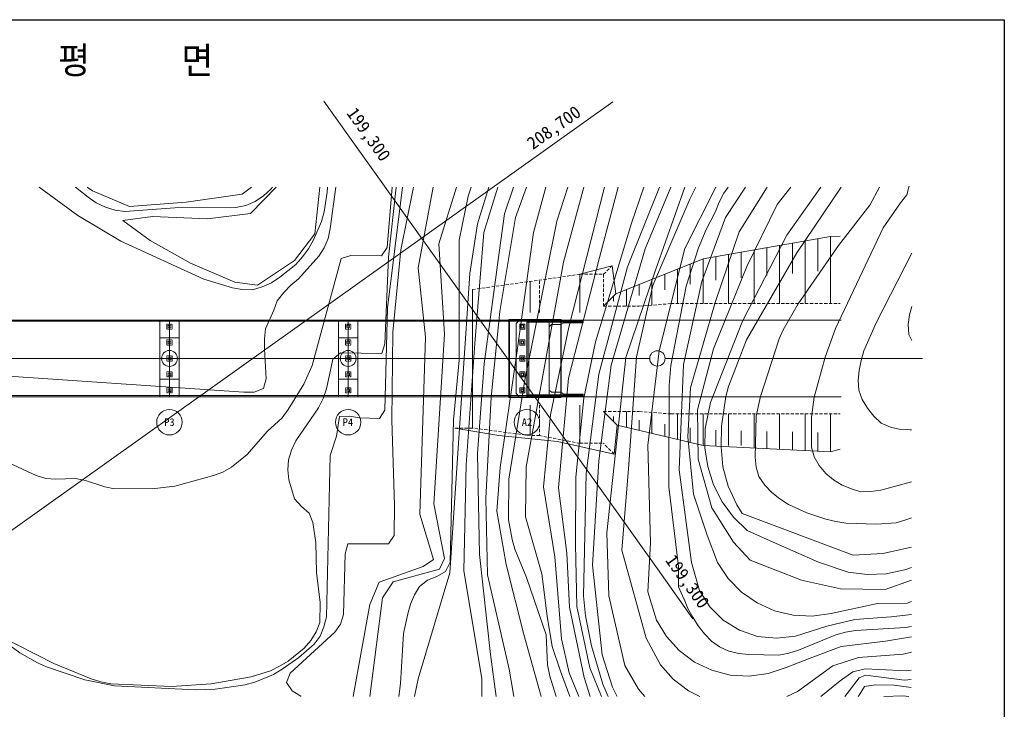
# Model space of a CAD drawing. Header units: metres. Extents: x 472825 to 758326, y -652395 to -427188.
# Tile 4 of 4: x 604032 to 758326, y -535323 to -427188. Entities that reach past the tile are written whole.
import ezdxf
from ezdxf.enums import TextEntityAlignment as Align

# ---------------------------------------------------------------- set-up
doc = ezdxf.new("R2010")
doc.units = ezdxf.units.M
doc.header["$MEASUREMENT"] = 0
doc.linetypes.add('DASHED', pattern=[0.75, 0.5, -0.25])
doc.linetypes.add('DGN Style 3', pattern=[0.059074, 0.042196, -0.016878])
for name, color, linetype, lineweight in [('3D_Contour', 3, 'Continuous', 0), ('Adojoint Line', 1, 'Continuous', 0), ('Concrete', 4, 'Continuous', 0), ('Dimension Line', 2, 'Continuous', 0), ('Text', 3, 'Continuous', 0)]:
    doc.layers.add(name, color=color, linetype=linetype, lineweight=lineweight)
doc.styles.get("Standard").update_dxf_attribs({"font": 'txt', "height": 5})

msp = doc.modelspace()

# ---------------------------------------------------------------- linework, layer by layer
msp.add_3dface([(472825.385253, -427187.677552), (758325.709555, -427187.677552), (758325.709555, -652394.652502), (472825.385253, -652394.652502)])
at = {"layer": '3D_Contour', "ltscale": 1000, "flags": 128}
for points, elevation in [([(653578.699265, -453423.382138), (652684.585497, -459939.80473), (652352.604507, -461490.155859), (651751.050427, -462937.889498), (650902.014427, -464279.544398), (647734.725884, -467813.208683), (646515.230793, -468841.71815), (645415.353576, -469969.179949), (644403.637128, -471254.843135), (643864.793352, -472756.125049), (642569.859267, -475643.346155), (642393.636226, -477205.506659), (642374.290899, -478815.514658), (642664.012844, -483495.991257), (642225.139212, -484999.71661), (640762.031266, -485600.145737), (639152.023266, -485580.80041), (595349.935161, -482593.631577)], 176542), ([(664026.874138, -453423.382138), (661656.935248, -472394.757157), (661263.643645, -488403.927083), (660414.607645, -489745.581982), (657285.39976, -489593.076188), (655732.605193, -489361.065341), (654171.360547, -489392.926805), (653663.156516, -492505.438438), (652679.636374, -495502.301486), (652098.604384, -520829.66617), (651708.494105, -522384.598313), (651115.084243, -523826.529218), (650161.497084, -525107.61139), (647793.361424, -527212.375865), (645161.659315, -529050.620683), (643799.437369, -529861.577754), (640873.221477, -531062.436009), (639349.846664, -531509.346717), (634658.476547, -532162.911117), (631542.909752, -532270.816383), (618911.041356, -531619.97016), (614243.59758, -530721.65585), (608238.36797, -528652.303939), (606797.658784, -528008.909005), (604060.698755, -526459.5705), (596343.868383, -520833.334724)], 179542), ([(662409.423573, -453423.382138), (661640.256287, -462927.523041), (660736.654201, -464209.826932), (655900.827469, -464143.646733), (654390.177889, -464642.883998), (649866.855471, -481421.368861), (648577.724119, -484316.734185), (646124.783528, -488335.998104), (645176.999103, -489625.224494), (642801.83899, -491771.829822), (639680.972315, -495370.64785), (637203.704482, -497356.710308), (635842.704256, -498117.682307), (634380.818028, -498668.126362), (628319.997605, -500346.535071), (625195.98073, -500718.312647), (618905.801993, -500730.619689), (617348.426412, -500440.479553), (614343.419146, -499462.762145), (612793.068017, -499130.781155), (609663.554271, -499236.344937), (608114.118999, -499112.448452), (606610.393647, -498673.57482), (600816.303704, -495987.197755)], 177542), ([(663014.920313, -453423.382138), (661839.583121, -464430.842306), (661259.691646, -478006.726287), (660770.832942, -479509.22992), (654319.195477, -479415.560177), (653115.988821, -480432.464176), (652103.757416, -485095.12303), (651564.91364, -486596.404944), (650863.389416, -488041.695144), (647301.205671, -493244.208668), (646607.825666, -494683.696135), (646168.952033, -496187.421487), (646042.714064, -497750.80371), (646224.530744, -499315.713514), (647114.890912, -502340.37197), (648188.804436, -503502.95949), (649373.275759, -504562.217572), (649973.704887, -506025.325518), (650445.452607, -509151.785831), (650539.815279, -513885.504844), (651093.409535, -518574.431522), (651043.215368, -521692.135894), (650504.371592, -523193.417808), (649655.335592, -524535.072707), (648590.274776, -525711.399813), (646117.587958, -527755.59156), (644755.366012, -528566.548631), (643337.458215, -529282.116572), (640311.578041, -530222.461812), (634046.84804, -531321.715201), (627808.486089, -531751.412972), (618289.435187, -531350.701204), (616739.084058, -531018.720214), (615236.580425, -530529.86151), (609390.977829, -528150.317374), (600826.333176, -523815.751425)], 178542), ([(652273.191479, -453423.382138), (652198.488197, -454208.215996), (651740.269238, -457321.949348), (651301.395606, -458825.6747), (650056.446592, -461714.117525), (649306.159016, -463108.200935), (648358.374591, -464397.427325), (647293.313776, -465573.75443), (644821.848676, -467567.961105), (643508.390083, -468430.124967), (642049.863151, -469088.683384), (640526.488339, -469535.594093), (638918.821824, -469502.301815), (637359.104758, -469226.10863), (632863.097372, -467861.844146), (619891.115871, -461891.099139), (613140.694657, -457896.96426), (607106.414798, -453423.382138)], 175542), ([(643658.974412, -453423.382138), (643410.685406, -453765.359241), (642256.242103, -454833.470032), (640940.442026, -455709.580845), (639477.33408, -456310.009972), (637914.561852, -456649.926085), (628347.357592, -456664.161607), (620530.138886, -457273.334573), (618977.344319, -457041.323727), (617473.618967, -456602.450094), (616034.131499, -455909.070089), (614737.880657, -455003.126518), (612802.836572, -453423.382138)], 174542), ([(640381.962012, -453423.382138), (638879.837424, -454530.479206), (630123.478431, -455805.103539), (621220.514533, -456505.17413), (615432.919228, -454027.818164), (614600.058389, -453423.382138)], 172020), ([(644234.328575, -453423.382138), (640187.048656, -457566.3265), (633466.009349, -458402.551723), (624838.036442, -458066.832299), (620200.19421, -458674.891033), (624470.563215, -461805.96969), (630814.02929, -465384.036648), (637738.880884, -468347.725972), (641320.498942, -468816.38052), (647098.525791, -464948.80832), (650280.047449, -460783.703286), (651064.013421, -453423.382138)], 175400), ([(665729.678664, -453423.382138), (663757.851406, -463297.375594), (662516.142443, -476202.888325), (662327.783416, -489966.395178), (662756.043456, -503302.841231), (662735.267315, -508081.760393), (661837.467962, -509372.208501), (655433.37213, -509379.730621), (655057.208802, -510937.004248), (654750.664444, -520450.354371), (654319.935029, -521948.276989), (653408.188725, -523236.383614), (646397.8472, -529630.999451), (645859.003424, -531132.281365), (646721.167286, -532445.739958), (648064.043904, -533244.790887), (648052.618606, -533307.696894)], 180542), ([(668800.139961, -453423.382138), (666477.878613, -466105.066296), (667613.769405, -476964.278143), (666730.298789, -504743.657289), (668875.870285, -511814.77198), (667242.866289, -512946.047254), (660360.552919, -515378.675631), (658876.940456, -518883.309735), (656296.456158, -533307.696894)], 181542), ([(672472.894423, -453423.382138), (669700.099431, -462340.161571), (670583.570047, -476482.390954), (668942.838903, -503125.340953), (670619.630072, -511693.655949), (669805.70379, -513322.280032), (662552.487304, -515342.598516), (660862.817555, -517816.457883), (658909.02478, -533307.696894)], 182542), ([(674797.251744, -453423.382138), (674323.143129, -454861.013178), (672889.750425, -461776.053695), (672918.629286, -480566.369446), (672001.982272, -489912.762239), (671467.479292, -512272.377768), (670765.955069, -513717.667968), (669404.954842, -514478.639967), (667941.846896, -515079.069094), (666681.73267, -516050.569037), (665876.879008, -517385.301438), (665289.271879, -518835.376561), (664850.398247, -520339.101913), (664178.292049, -523445.606904), (663692.37445, -531294.077079), (663450.082068, -533307.696894)], 183542), ([(677552.707858, -453423.382138), (675783.900946, -459185.997178), (674577.322891, -466970.839463), (671438.768028, -513938.173572), (666469.245122, -530555.707748), (665918.337418, -533307.696894)], 184542), ([(678950.025921, -453423.382138), (676776.168384, -460578.658418), (675368.716894, -477973.461674), (673977.958198, -496977.153164), (673653.687674, -513600.192857), (676445.695893, -530495.458173), (676430.608915, -533307.696894)], 185542), ([(681421.794825, -453423.382138), (680019.502458, -457617.023046), (679055.827039, -464467.521545), (676821.53613, -481149.908788), (675790.047519, -495194.89833), (676064.173958, -511072.336874), (677798.659043, -526707.38601), (678683.108167, -533307.696894)], 186542), ([(683437.22055, -453423.382138), (681716.041691, -458188.647601), (679246.895598, -472938.719382), (677932.498669, -486362.610797), (677074.376658, -502236.382454), (677335.682827, -514218.344693), (680725.37779, -529005.584735), (681482.235501, -533307.696894)], 187542), ([(686489.941962, -453423.382138), (684545.029824, -460556.479128), (681877.564333, -479819.052369), (679313.227832, -497399.643323), (678818.047979, -504235.584876), (680255.384037, -512629.21133), (683057.888333, -523610.96755), (685746.760071, -533307.696894)], 188542), ([(689905.162058, -453423.382138), (688225.196721, -458793.875483), (683171.468504, -483685.822597), (680658.342252, -499253.063728), (680611.298285, -505597.808551), (681191.160366, -508720.909568), (681632.268341, -510236.140163), (683439.358458, -514633.60822), (686540.656877, -523622.070164), (686767.566565, -528335.02168), (687117.662517, -530136.1138), (688082.462186, -533307.696894)], 189542), ([(692446.81622, -453423.382138), (689237.103245, -465194.511794), (683413.429346, -497277.792835), (683316.90662, -505155.786448), (685875.393702, -514088.968627), (686695.198295, -520736.984905), (687488.232207, -525451.769864), (688775.111925, -529360.380946), (690263.985652, -533307.696894)], 190542), ([(695677.694883, -453423.382138), (690065.452954, -475421.805511), (687237.149105, -489150.796637), (686128.702564, -500451.086291), (687907.072771, -511425.816329), (688925.279694, -524280.533543), (690141.913157, -529589.8464), (691670.986734, -533307.696894)], 191542), ([(697790.157012, -453423.382138), (694886.435898, -464472.334132), (690046.707248, -483391.727003), (688472.096251, -500586.386064), (689765.378323, -510863.054857), (690199.449742, -519296.178952), (692476.448947, -530333.111253), (693407.187626, -533307.696894)], 192542), ([(701820.980999, -453423.382138), (699911.217819, -459099.507442), (694243.020215, -477700.562142), (692419.109415, -486514.627571), (691201.22311, -498936.57802), (691146.943867, -509424.383022), (691351.549831, -519224.308348), (693355.924243, -528810.145986), (695203.031485, -533307.696894)], 193542), ([(704285.160337, -453423.382138), (699302.120871, -465930.664073), (694783.379468, -482767.278226), (692786.39237, -498335.131081), (692397.472686, -517521.356387), (692719.26519, -520644.151542), (693636.7019, -525343.971739), (695423.22497, -531401.432868), (696023.654098, -532864.540814), (696258.994417, -533307.696894)], 194542), ([(706069.864453, -453423.382138), (702037.256102, -463134.660627), (696698.492366, -481353.650768), (694792.823152, -496377.572521), (693801.644356, -512702.227635), (695291.500504, -526804.841885), (696914.123136, -531874.003136), (697651.075078, -533307.696894)], 195542), ([(708279.280523, -453423.382138), (703731.79352, -466307.772617), (699006.257478, -480163.684302), (696055.868109, -507645.798532), (696328.987111, -517507.416352), (698878.104799, -528460.972807), (701002.209413, -532165.980173), (702009.076573, -533307.696894)], 196542), ([(709994.634135, -453423.382138), (709046.897034, -455308.0989), (703253.287468, -468890.590873), (700686.111815, -480039.192093), (699512.908974, -496935.570258), (698400.793817, -510350.401598), (702222.947954, -524141.911223), (704451.093957, -528337.607279), (706440.923526, -530578.896704), (708822.999221, -532405.646655), (710591.710856, -533307.696894)], 197542), ([(713126.466198, -453423.382138), (708283.354454, -463043.252891), (704265.381355, -479117.875505), (702485.540565, -493904.80104), (702895.167228, -509231.385982), (702486.212746, -516877.67634), (703825.927061, -521325.739464), (705367.824652, -523886.179234), (707382.086874, -526110.060459), (709776.989755, -527903.113773), (712478.217525, -529195.502466), (715376.536057, -529954.547713), (718365.052709, -530133.623738), (721329.850386, -529727.945617), (724166.275975, -528762.963816), (727927.477234, -527286.425604), (732785.296639, -525470.581275), (739690.262728, -524615.044425), (743761.697945, -523950.535178)], 198542), ([(715029.600847, -453423.382138), (714394.274007, -454403.990063), (713652.130649, -455792.270739), (713050.576569, -457240.004378), (711606.908987, -460073.575255), (710417.747779, -462971.384017), (708456.510229, -468973.254331), (706093.548288, -481425.23453), (705785.284544, -484542.633039), (705752.476099, -500454.582121), (707289.571477, -512951.871339), (707293.943396, -516128.926719), (708126.379912, -518003.826569), (708144.907878, -518064.297343), (708751.139739, -519535.549507), (709512.111737, -520896.549734), (710374.275599, -522210.008327), (711345.775541, -523470.122553), (712419.689065, -524632.710074), (713701.992956, -525536.31216), (715156.649094, -526182.048578), (716705.778503, -526564.01464), (718267.939007, -526740.237681), (722995.651378, -526809.777175), (724563.00462, -526527.990352), (726073.6542, -526028.753087), (731934.230203, -523621.233844), (733456.383296, -523224.308207), (735016.712086, -522984.362238), (742823.343136, -522480.962149), (743763.419121, -522328.224466)], 199542), ([(717744.625148, -453423.382138), (714612.939252, -458226.47427), (710919.52352, -468225.213202), (708038.588981, -481242.705901), (707354.039206, -497790.920053), (709309.539666, -512323.040268), (710560.991258, -516698.925197), (712157.556889, -519232.692784), (714284.718395, -521339.297619), (716831.002119, -522913.984634), (719658.160268, -523883.353916), (722639.550513, -524190.293987), (725611.270688, -523828.798204), (730516.427819, -522286.192123), (734896.689854, -521264.916204), (740585.216015, -520821.779523), (743765.411006, -520450.753688)], 200542), ([(721145.710487, -453423.382138), (716787.642391, -460434.270967), (712992.931113, -471548.86796), (709160.650676, -484937.225837), (708757.498927, -492591.660412), (709614.050131, -501583.274285), (711783.757523, -508006.207402), (713371.259621, -512302.279689), (715032.978995, -514789.625407), (717133.366363, -516927.585394), (719592.303222, -518638.178719), (722333.132316, -519865.515624), (725248.961002, -520562.970332), (728236.357889, -520706.008236), (731201.155565, -520300.330115), (738480.145678, -518711.713439), (743127.739544, -518703.272005), (743767.569483, -518416.259928)], 201542), ([(724861.143438, -453423.382138), (722757.354025, -456180.86727), (717978.519527, -465897.000289), (712737.902866, -478790.798683), (710255.124329, -488368.993227), (710362.207047, -496101.918501), (712500.251696, -503738.440293), (715889.45418, -509132.863944), (718487.756869, -511935.188539), (726562.122379, -515047.409871), (732642.585346, -516412.389763), (739633.572899, -516539.248101), (743771.091956, -515096.118925)], 202542), ([(729582.759079, -453423.382138), (724230.327304, -460988.293788), (717320.859676, -474469.490214), (712291.992678, -487212.417535), (711439.694149, -491306.814587), (711402.429122, -494304.79913), (711844.145363, -497268.477041), (712756.800608, -500117.627863), (714130.01111, -502785.978087), (715897.605314, -505197.888269), (718032.911038, -507298.69037), (721139.720162, -508695.020226), (729219.378635, -512245.501737), (733849.968658, -513833.121351), (736830.137184, -514190.046494), (739828.325634, -514055.265136), (742761.972067, -513450.766493), (743773.248774, -513063.189145)], 203542), ([(732755.844042, -453423.382138), (725799.91489, -463725.462911), (717949.790972, -477385.728446), (715089.53235, -484728.031941), (714699.422071, -486282.964085), (714009.192265, -490949.492003), (713962.357394, -494175.310736), (714226.020609, -497302.686906), (715066.395705, -500326.123642), (716423.011909, -503264.14891), (717233.96898, -504626.370856), (734619.193745, -511173.122711), (739299.670344, -510883.400766), (743776.610999, -509894.09166)], 204542), ([(738750.35563, -453423.382138), (737242.845006, -456296.845923), (732316.911734, -462618.371166), (726046.161259, -471739.872604), (723650.128237, -475804.540581), (723048.574158, -477252.27422), (720109.6192, -486259.151801), (719443.315736, -489373.801009), (719295.079906, -495766.087466), (719426.911513, -497329.775551), (719876.163707, -498839.203411), (720788.31264, -500153.883724), (721920.355453, -501311.89023), (723147.88935, -502328.187693), (724488.322531, -503227.208765), (727383.687854, -504516.340117), (730380.550903, -505499.860258), (731943.627264, -505884.167804), (733496.421831, -506116.178651), (738277.478568, -506295.054225), (741397.830286, -506073.231864), (742913.06088, -505632.123889), (743781.510807, -505275.730068)], 205542), ([(743406.766412, -453307.696894), (743375.94986, -453423.382139), (743044.374134, -454668.116425), (742042.023622, -455897.991806), (739327.654159, -459808.835502), (731863.256498, -475613.16616), (730238.580953, -480122.814636), (728535.107118, -486383.060389), (728126.873231, -489498.01546), (728107.318809, -494226.94955), (728554.229517, -495750.324362), (729315.201516, -497111.324589), (730337.908249, -498322.675462), (731567.78363, -499325.025973), (732909.43853, -500174.061974), (734357.172169, -500775.616053), (735855.094787, -501206.345468), (737422.142168, -501182.628222), (738982.470957, -500942.682253), (743787.457544, -499670.5755)], 206542), ([(743825.516401, -463797.831554), (738228.8725, -474724.440714), (736336.965349, -479117.524749), (735906.235935, -480615.447367), (735566.110727, -482171.60123), (735434.070024, -483726.839235), (735515.91656, -485289.305601), (736072.163349, -486759.336046), (736883.12042, -488121.557992), (737854.620362, -489381.672218), (739039.091686, -490440.930299), (740479.800872, -491084.325233), (742035.954734, -491424.450441), (743594.755943, -491492.559121), (743796.144388, -491482.706373)], 207542), ([(743816.617969, -472185.134542), (743447.581151, -473449.576009), (743265.555376, -475003.592295), (743347.401912, -476566.05866), (743810.977776, -477501.353336)], 208542), ([(724270.257333, -533307.696894), (725899.671671, -532504.934244), (731478.460852, -528530.061758), (735476.658329, -527179.35197), (742484.647996, -526692.442496), (743759.167525, -526335.607312)], 197542), ([(743756.154286, -529175.765135), (743021.03179, -529289.825432), (738666.629764, -529089.368458), (736496.402227, -528990.310713), (734576.608089, -529449.538838), (732581.274733, -530871.20856), (729583.844258, -533307.696894)], 196542), ([(743754.565814, -530672.994563), (742693.835722, -530726.259466), (736590.567908, -529966.903169), (735555.438346, -530409.742634), (734089.579371, -532350.504717), (733326.395158, -533307.696894)], 195542), ([(743753.271903, -531892.583148), (741043.308813, -531546.174657), (738080.242625, -531471.751745), (736393.169555, -531740.609427), (735594.118626, -533083.486046), (735410.766766, -533307.696894)], 194542), ([(743371.851522, -533307.696894), (742404.915576, -533215.94321), (739451.94776, -533307.696894)], 193542)]:
    msp.add_lwpolyline(points, dxfattribs=dict(at, elevation=elevation))
at = {"layer": 'Adojoint Line'}
for p, q in [((731109.540828, -461163.161139), (711109.540828, -464663.161139)), ((732582.811799, -461126.329364), (731109.540828, -461163.161139)), ((731109.540828, -471713.161139), (731109.540828, -461163.161139)), ((723109.540828, -471713.161139), (723109.540828, -462563.161139)), ((725109.540828, -466963.161139), (725109.540828, -462213.161139)), ((727109.540829, -471713.161139), (727109.540828, -461863.161139)), ((729109.540828, -466613.161139), (729109.540828, -461513.161139)), ((713109.540828, -468013.161139), (713109.540829, -464313.161139)), ((715109.540829, -471713.161139), (715109.540828, -463963.161139)), ((717109.540828, -467663.161139), (717109.540829, -463613.161139)), ((719109.540828, -471713.161139), (719109.540828, -463263.161139)), ((721109.540829, -467313.161139), (721109.540829, -462913.161139)), ((691809.540828, -467113.161139), (696853.043713, -465769.658254)), ((697431.21915, -470191.482817), (696853.043713, -465769.658254)), ((711109.540828, -464663.161139), (697431.21915, -470191.482817)), ((709109.540829, -468634.58971), (709109.540828, -465471.494472)), ((711109.540828, -471713.161139), (711109.540828, -464663.161139)), ((691809.540828, -473113.161139), (691809.540828, -467113.161139)), ((705109.540829, -469527.446853), (705109.540829, -467088.161139)), ((707109.540828, -471713.161139), (707109.540829, -466279.827805)), ((684009.540829, -473113.161139), (684009.540829, -468227.446853)), ((701109.540829, -470420.303996), (701109.540829, -468704.827805)), ((703109.540828, -471953.161139), (703109.540828, -467896.494472)), ((675009.540829, -469513.161139), (675009.540829, -491213.161139)), ((695509.540829, -472113.161139), (697431.21915, -470191.482817)), ((697109.540828, -471313.161139), (697109.540829, -470513.161139)), ((699109.540829, -472113.161139), (699109.540828, -469513.161139)), ((692306.750651, -474307.696894), (732772.143173, -474307.696894)), ((505156.708031, -480307.696894), (702757.574066, -480307.696894)), ((705157.497226, -480307.696894), (745494.208181, -480307.696894)), ((692291.89749, -486307.696894), (732757.290003, -486307.696894)), ((684009.540829, -487613.161139), (684009.540829, -492413.161139)), ((691809.540828, -487613.161139), (691809.540829, -493613.161139)), ((697666.917878, -490770.538188), (695509.540829, -488613.161139)), ((699109.540829, -488613.161139), (699109.540829, -491113.161139)), ((703109.540829, -488773.161139), (703109.540828, -492063.161139)), ((707109.540829, -489013.161139), (707109.540828, -493013.161138)), ((711109.540828, -489013.161139), (711109.540829, -493963.161139)), ((715109.540828, -489013.161139), (715109.540828, -493963.161139)), ((719109.540829, -489013.161139), (719109.540829, -494363.161139)), ((723109.540829, -489013.161139), (723109.540829, -494563.161138)), ((727109.540828, -489013.161139), (727109.540828, -494763.161139)), ((731109.540829, -489013.161139), (731109.540828, -494963.161139)), ((697109.540829, -489413.161139), (697109.540829, -490213.161139)), ((701109.540828, -490006.018281), (701109.540829, -491588.161139)), ((705109.540828, -490598.875424), (705109.540829, -492538.161139)), ((672209.540829, -491213.161139), (679109.540829, -492413.161139)), ((697666.917878, -490770.538188), (697206.597103, -495310.217413)), ((711109.540829, -493963.161139), (697666.917878, -490770.538188)), ((709109.540829, -491191.732567), (709109.540828, -493488.161139)), ((713109.540829, -491538.161138), (713109.540829, -493963.161139)), ((717109.540829, -491638.161139), (717109.540829, -493963.161139)), ((721109.540828, -491738.161139), (721109.540828, -494463.161139)), ((725109.540829, -491838.161139), (725109.540828, -494663.161139)), ((729109.540829, -491938.161138), (729109.540829, -494863.161139)), ((688309.540828, -493313.161139), (679109.540829, -492413.161139)), ((697206.597103, -495310.217413), (688309.540828, -493313.161139)), ((731109.540828, -494963.161139), (711109.540829, -493963.161139)), ((732582.811799, -494524.863025), (731109.540828, -494963.161139))]:
    msp.add_line(p, q, dxfattribs=at)
at = {"layer": 'Adojoint Line', "linetype": 'DASHED', "ltscale": 1000}
for p, q in [((695509.540828, -467113.161139), (696853.043713, -465769.658254)), ((691809.540828, -467113.161139), (675009.540829, -469513.161139)), ((691809.540828, -467113.161139), (695509.540828, -467113.161139)), ((695509.540829, -472113.161139), (695509.540828, -467113.161139)), ((685509.540829, -473113.161139), (685509.540829, -468013.161139)), ((675009.540829, -473113.161139), (675009.540829, -469513.161139)), ((695509.540829, -472113.161139), (701109.540829, -472113.161139)), ((701109.540829, -472113.161139), (706109.540829, -471713.161139)), ((706109.540829, -471713.161139), (732582.811799, -471713.161139)), ((675009.540829, -487363.161139), (675009.540829, -473363.161139)), ((675009.540829, -487613.161139), (675009.540829, -491213.161139)), ((685509.540829, -487613.161139), (685509.540829, -492413.161139)), ((695509.540829, -488613.161139), (701109.540828, -488613.161139)), ((706109.540829, -489013.161139), (701109.540828, -488613.161139)), ((706109.540829, -489013.161139), (732582.811799, -489013.161138)), ((675009.540829, -491213.161139), (672209.540829, -491213.161139)), ((684009.540829, -492413.161139), (675009.540829, -491213.161139)), ((685509.540829, -492413.161139), (684009.540829, -492413.161139)), ((691809.540829, -493613.161139), (685509.540829, -492413.161139)), ((691809.540829, -493613.161139), (695509.540829, -493613.161139)), ((697206.597103, -495310.217413), (695509.540829, -493613.161139))]:
    msp.add_line(p, q, dxfattribs=at)
at = {"layer": 'Adojoint Line', "flags": 128}
for points in [[(583279.042935, -521108.781515), (696995.761639, -440086.814618)], [(651694.965125, -439949.173437), (703957.076359, -513300.587007)], [(703957.076359, -513300.587007), (709527.527101, -521118.878815)]]:
    msp.add_lwpolyline(points, dxfattribs=at)
at = {"layer": 'Adojoint Line'}
msp.add_circle((703957.535646, -480298.094491), 1200, dxfattribs=at)
at = {"layer": 'Concrete', "linetype": 'Continuous', "ltscale": 952.380952}
for p, q in [((534706.750651, -474307.696894), (692306.750651, -474307.696894)), ((534706.750651, -474479.125466), (692306.750651, -474479.125466)), ((534706.750651, -486136.268323), (692306.750651, -486136.268323)), ((534706.750651, -486136.268323), (692306.750651, -486136.268323)), ((534706.750651, -486307.696894), (692306.750651, -486307.696894)), ((534706.750651, -486307.696894), (692306.750651, -486307.696894))]:
    msp.add_line(p, q, dxfattribs=at)
at = {"layer": 'Concrete'}
for p, q in [((626006.750651, -486306.696894), (626007.750651, -474307.696894)), ((626007.750651, -474307.696894), (629005.750651, -474307.696894)), ((627506.750651, -486307.696894), (627506.750651, -474307.696894)), ((629005.750651, -474307.696894), (629006.750651, -486306.696894)), ((654006.750651, -486306.696894), (654007.750651, -474307.696894)), ((654007.750651, -474307.696894), (657005.750651, -474307.696894)), ((655506.750651, -486307.696894), (655506.750651, -474307.696894)), ((657005.750651, -474307.696894), (657006.750651, -486306.696894)), ((692306.750651, -474707.696894), (692306.750651, -474607.696894)), ((692306.750651, -485907.696894), (692306.750651, -486307.696894)), ((629006.750651, -486306.696894), (626006.750651, -486306.696894)), ((657006.750651, -486306.696894), (654006.750651, -486306.696894))]:
    msp.add_line(p, q, dxfattribs=at)
at = {"layer": 'Concrete', "linetype": 'DGN Style 3', "lineweight": 0}
for p, q in [((627106.750651, -474907.69739), (627906.750651, -474907.69739)), ((627106.750651, -475706.69739), (627106.750651, -474907.69739)), ((627306.750651, -475507.696894), (627306.750651, -475108.696894)), ((627306.750651, -475108.696894), (627706.750651, -475108.696894)), ((627706.750651, -475108.696894), (627706.750651, -475507.696894)), ((627906.750651, -474907.69739), (627906.750651, -475706.69739)), ((655106.750651, -474907.69739), (655906.750651, -474907.69739)), ((655106.750651, -475706.69739), (655106.750651, -474907.69739)), ((655306.750651, -475507.696894), (655306.750651, -475108.696894)), ((655306.750651, -475108.696894), (655706.750651, -475108.696894)), ((655706.750651, -475108.696894), (655706.750651, -475507.696894)), ((655906.750651, -474907.69739), (655906.750651, -475706.69739)), ((627906.750651, -475706.69739), (627106.750651, -475706.69739)), ((627706.750651, -475507.696894), (627306.750651, -475507.696894)), ((655906.750651, -475706.69739), (655106.750651, -475706.69739)), ((655706.750651, -475507.696894), (655306.750651, -475507.696894)), ((627106.750651, -477407.69739), (627906.750651, -477407.69739)), ((627106.750651, -478206.69739), (627106.750651, -477407.69739)), ((627906.750651, -478206.69739), (627106.750651, -478206.69739)), ((627306.750651, -478007.696894), (627306.750651, -477608.696894)), ((627306.750651, -477608.696894), (627706.750651, -477608.696894)), ((627706.750651, -478007.696894), (627306.750651, -478007.696894)), ((627706.750651, -477608.696894), (627706.750651, -478007.696894)), ((627906.750651, -477407.69739), (627906.750651, -478206.69739)), ((655106.750651, -477407.69739), (655906.750651, -477407.69739)), ((655106.750651, -478206.69739), (655106.750651, -477407.69739)), ((655906.750651, -478206.69739), (655106.750651, -478206.69739)), ((655306.750651, -478007.696894), (655306.750651, -477608.696894)), ((655306.750651, -477608.696894), (655706.750651, -477608.696894)), ((655706.750651, -478007.696894), (655306.750651, -478007.696894)), ((655706.750651, -477608.696894), (655706.750651, -478007.696894)), ((655906.750651, -477407.69739), (655906.750651, -478206.69739)), ((627106.750651, -479907.69739), (627906.750651, -479907.69739)), ((627106.750651, -480706.69739), (627106.750651, -479907.69739)), ((627906.750651, -480706.69739), (627106.750651, -480706.69739)), ((627306.750651, -480507.696894), (627306.750651, -480108.696894)), ((627306.750651, -480108.696894), (627706.750651, -480108.696894)), ((627706.750651, -480507.696894), (627306.750651, -480507.696894)), ((627706.750651, -480108.696894), (627706.750651, -480507.696894)), ((627906.750651, -479907.69739), (627906.750651, -480706.69739)), ((655106.750651, -479907.69739), (655906.750651, -479907.69739)), ((655106.750651, -480706.69739), (655106.750651, -479907.69739)), ((655906.750651, -480706.69739), (655106.750651, -480706.69739)), ((655306.750651, -480507.696894), (655306.750651, -480108.696894)), ((655306.750651, -480108.696894), (655706.750651, -480108.696894)), ((655706.750651, -480507.696894), (655306.750651, -480507.696894)), ((655706.750651, -480108.696894), (655706.750651, -480507.696894)), ((655906.750651, -479907.69739), (655906.750651, -480706.69739)), ((627106.750651, -483206.69739), (627106.750651, -482408.69739)), ((627107.750651, -482407.69739), (627906.750651, -482407.69739)), ((627306.750651, -483007.696894), (627306.750651, -482608.696894)), ((627306.750651, -482608.696894), (627706.750651, -482608.696894)), ((627706.750651, -482608.696894), (627706.750651, -483007.696894)), ((627906.750651, -482407.69739), (627906.750651, -483206.69739)), ((655106.750651, -483206.69739), (655106.750651, -482408.69739)), ((655107.750651, -482407.69739), (655906.750651, -482407.69739)), ((655306.750651, -483007.696894), (655306.750651, -482608.696894)), ((655306.750651, -482608.696894), (655706.750651, -482608.696894)), ((655706.750651, -482608.696894), (655706.750651, -483007.696894)), ((655906.750651, -482407.69739), (655906.750651, -483206.69739)), ((627906.750651, -483206.69739), (627106.750651, -483206.69739)), ((627706.750651, -483007.696894), (627306.750651, -483007.696894)), ((655906.750651, -483206.69739), (655106.750651, -483206.69739)), ((655706.750651, -483007.696894), (655306.750651, -483007.696894)), ((627106.750651, -484907.69739), (627906.750651, -484907.69739)), ((627106.750651, -485706.69739), (627106.750651, -484907.69739)), ((627906.750651, -485706.69739), (627106.750651, -485706.69739)), ((627306.750651, -485507.696894), (627306.750651, -485108.696894)), ((627306.750651, -485108.696894), (627706.750651, -485108.696894)), ((627706.750651, -485507.696894), (627306.750651, -485507.696894)), ((627706.750651, -485108.696894), (627706.750651, -485507.696894)), ((627906.750651, -484907.69739), (627906.750651, -485706.69739)), ((655106.750651, -484907.69739), (655906.750651, -484907.69739)), ((655106.750651, -485706.69739), (655106.750651, -484907.69739)), ((655906.750651, -485706.69739), (655106.750651, -485706.69739)), ((655306.750651, -485507.696894), (655306.750651, -485108.696894)), ((655306.750651, -485108.696894), (655706.750651, -485108.696894)), ((655706.750651, -485507.696894), (655306.750651, -485507.696894)), ((655706.750651, -485108.696894), (655706.750651, -485507.696894)), ((655906.750651, -484907.69739), (655906.750651, -485706.69739))]:
    msp.add_line(p, q, dxfattribs=at)
at = {"layer": 'Concrete', "linetype": 'Continuous', "lineweight": 0}
for p, q in [((680806.750651, -474307.696894), (681806.750651, -474307.696894)), ((681806.750651, -474307.696894), (682306.750651, -474307.696894)), ((682306.750651, -474307.696894), (683506.750651, -474307.696894)), ((683506.750651, -474307.696894), (683506.750651, -474407.696894)), ((683506.750651, -474407.696894), (683506.750651, -480307.696894)), ((683556.750651, -474207.696894), (683806.750651, -474207.696894)), ((683556.750651, -474307.696894), (683806.750651, -474307.696894)), ((683806.750651, -474207.696894), (687006.750651, -474207.696894)), ((683806.750651, -474307.696894), (687006.750651, -474307.696894)), ((687006.750651, -474207.696894), (688806.750651, -474207.696894)), ((687006.750651, -486307.696894), (687006.750651, -474307.696894)), ((687006.750651, -474307.696894), (688806.750651, -474307.696894)), ((688806.750651, -474307.696894), (688806.750651, -486307.696894)), ((688806.750651, -474307.696894), (692306.750651, -474307.696894)), ((688806.750651, -474407.696894), (692306.750651, -474407.696894)), ((688806.750651, -474487.696894), (692306.750651, -474487.696894)), ((688806.750651, -474607.696894), (692306.750651, -474607.696894)), ((692306.750651, -474307.696894), (692306.750651, -474607.696894)), ((626006.750651, -477057.696894), (629006.750651, -477057.696894)), ((654006.750651, -477057.696894), (657006.750651, -477057.696894)), ((683506.750651, -480307.696894), (683506.750651, -486007.696894)), ((626006.750651, -483557.696894), (629006.750651, -483557.696894)), ((654006.750651, -483557.696894), (657006.750651, -483557.696894)), ((683506.750651, -486007.696894), (683506.750651, -486127.696894)), ((688906.750651, -486007.696894), (692306.750651, -486007.696894)), ((682306.750651, -486307.696894), (683506.750651, -486307.696894)), ((683506.750651, -486127.696894), (683506.750651, -486307.696894)), ((683506.750651, -486307.696894), (683556.750651, -486307.696894)), ((683806.750651, -486307.696894), (687006.750651, -486307.696894)), ((687006.750651, -486307.696894), (688806.750651, -486307.696894)), ((688906.750651, -486127.696894), (692306.750651, -486127.696894)), ((688906.750651, -486207.696894), (692306.750651, -486207.696894)), ((688906.750651, -486307.696894), (692306.750651, -486307.696894))]:
    msp.add_line(p, q, dxfattribs=at)
at = {"layer": 'Concrete', "linetype": 'Continuous', "lineweight": 0, "flags": 128}
for points in [[(688906.750651, -486207.696894), (688906.750651, -486407.696894), (680706.750651, -486407.696894), (680706.750651, -474207.696894), (688906.750651, -474207.696894), (688906.750651, -486207.696894)], [(680806.750651, -474307.696894), (680806.750651, -486307.696894), (682306.750651, -486307.696894)], [(682306.750651, -474307.696894), (681806.750651, -474807.696894), (681806.750651, -485807.696894), (682306.750651, -486307.696894)], [(688806.750651, -474207.696894), (683506.750651, -474207.696894)], [(688806.750651, -474207.696894), (683506.750651, -474207.696894)], [(688806.750651, -474207.696894), (683506.750651, -474207.696894)], [(683506.750651, -474307.696894), (683556.750651, -474307.696894), (683556.750651, -486307.696894)], [(683506.750651, -474407.696894), (684924.831247, -474407.696894)], [(683506.750651, -474487.696894), (688806.750651, -474487.696894)], [(683506.750651, -474607.696894), (688806.750651, -474607.696894)], [(683556.750651, -486307.696894), (683806.750651, -486307.696894), (683806.750651, -474307.696894)], [(684924.831247, -474407.696894), (686392.911842, -474407.696894)], [(686392.911842, -474407.696894), (688806.750651, -474407.696894)], [(692306.750651, -474707.696894), (689306.750651, -474707.696894), (688806.750651, -475007.696894), (687356.750651, -475007.696894), (687006.750651, -475357.696894)], [(683506.750651, -486007.696894), (686659.014664, -486007.696894)], [(686659.014664, -486007.696894), (688906.750651, -486007.696894)], [(687006.750651, -485257.696894), (687356.750651, -485607.696894), (688806.750651, -485607.696894), (689306.750651, -485907.696894), (692306.750651, -485907.696894)], [(683506.750651, -486307.696894), (683456.750651, -486307.696894)], [(683506.750651, -486127.696894), (686658.814306, -486127.696894)], [(683506.750651, -486207.696894), (688906.750651, -486207.696894)], [(686658.814306, -486127.696894), (688906.750651, -486127.696894)], [(688806.750651, -486307.696894), (688906.750651, -486307.696894)]]:
    msp.add_lwpolyline(points, dxfattribs=at)
at = {"layer": 'Concrete', "extrusion": (0, 0, -1)}
for centre in [(-627506.750651, -480307.696894), (-627506.750651, -480307.696894), (-655506.750651, -480307.696894), (-655506.750651, -480307.696894)]:
    msp.add_arc(centre, 1250, 0, 359.999994, dxfattribs=at)
at = {"layer": 'Concrete', "linetype": 'DGN Style 3', "lineweight": 0}
for p in [(627106.750651, -477407.69739), (655106.750651, -477407.69739), (627706.750651, -485507.696894), (655706.750651, -485507.696894)]:
    msp.add_point(p, dxfattribs=at)
at = {"layer": 'Concrete', "linetype": 'Continuous', "lineweight": 0}
for points in [[(682406.750651, -474907.696894), (682406.750651, -475707.696894), (683206.750651, -475707.696894), (683206.750651, -474907.696894)], [(682606.750651, -475107.696894), (682606.750651, -475507.696894), (683006.750651, -475507.696894), (683006.750651, -475107.696894)], [(682406.750651, -477407.696894), (682406.750651, -478207.696894), (683206.750651, -478207.696894), (683206.750651, -477407.696894)], [(682606.750651, -477607.696894), (682606.750651, -478007.696894), (683006.750651, -478007.696894), (683006.750651, -477607.696894)], [(682406.750651, -479907.696894), (682406.750651, -480707.696894), (683206.750651, -480707.696894), (683206.750651, -479907.696894)], [(682606.750651, -480107.696894), (682606.750651, -480507.696894), (683006.750651, -480507.696894), (683006.750651, -480107.696894)], [(682406.750651, -482407.696894), (682406.750651, -483207.696894), (683206.750651, -483207.696894), (683206.750651, -482407.696894)], [(682606.750651, -482607.696894), (682606.750651, -483007.696894), (683006.750651, -483007.696894), (683006.750651, -482607.696894)], [(682406.750651, -484907.696894), (682406.750651, -485707.696894), (683206.750651, -485707.696894), (683206.750651, -484907.696894)], [(682606.750651, -485107.696894), (682606.750651, -485507.696894), (683006.750651, -485507.696894), (683006.750651, -485107.696894)]]:
    msp.add_3dface(points, dxfattribs=at)
at = {"layer": 'Dimension Line'}
for centre in [(627505.750651, -490305.696894), (655505.750651, -490305.696894), (683505.750651, -490305.696894)]:
    msp.add_circle(centre, 1998, dxfattribs=at)

# ---------------------------------------------------------------- texts
at = {"layer": 'Adojoint Line'}
for p in [(660690.291266, -449609.073898), (710642.304002, -519718.196134)]:
    msp.add_text('199,300', height=2000, rotation=305.469473, dxfattribs=at).set_placement(p, align=Align.RIGHT)
msp.add_text('208,700', height=2000, rotation=35.469473, dxfattribs=at).set_placement((684426.476914, -447664.986567))
at = {"layer": 'Dimension Line'}
for s, p in [('P3', (627492.202066, -490291.32081)), ('P4', (655469.062935, -490292.094134)), ('A2', (683523.320763, -490289.75808))]:
    msp.add_text(s, height=1200, rotation=359.939213, dxfattribs=at).set_placement(p, align=Align.MIDDLE_CENTER)
at = {"layer": 'Text'}
msp.add_text('평     면', height=4200, rotation=359.939213, dxfattribs=at).set_placement((622213.345452, -435653.751954), align=Align.CENTER)

doc.saveas('drawing.dxf')
